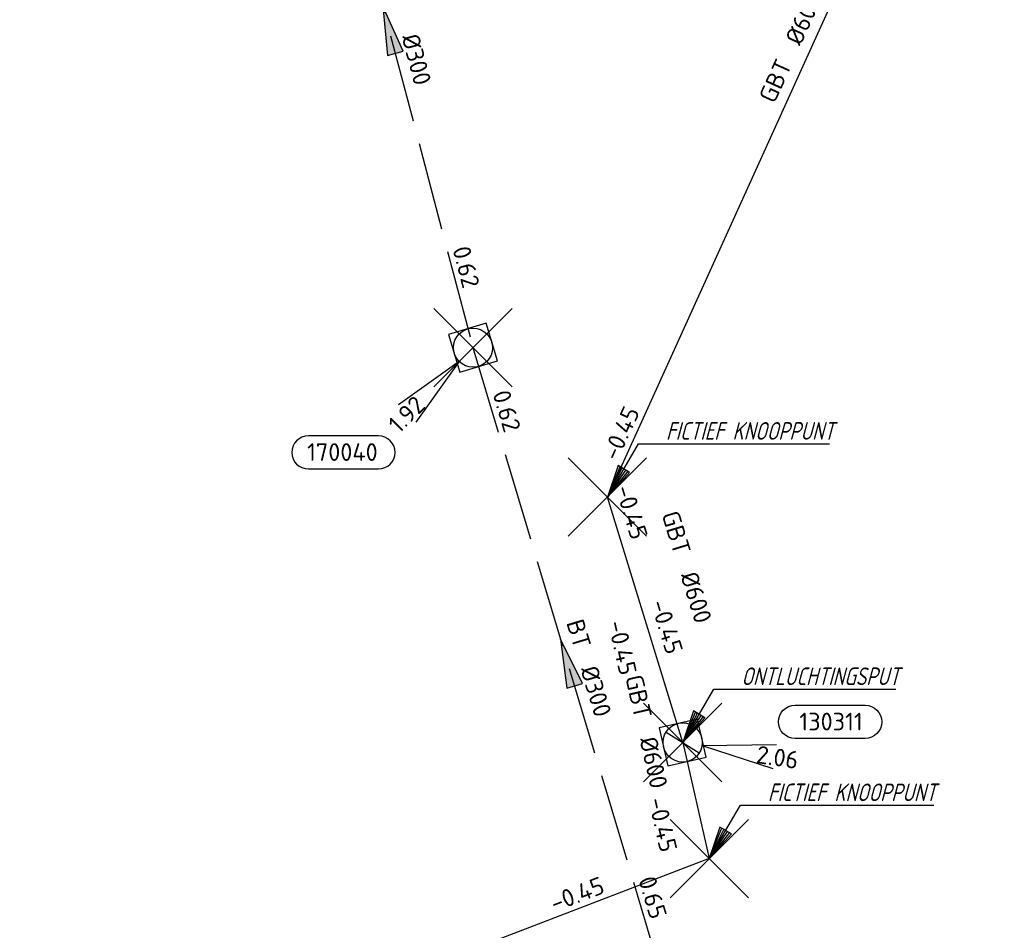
# Model space of a CAD drawing. Header units: metres. Extents: x 153343 to 157271, y 461673 to 467005.
# Tile 133 of 191: x 153679 to 153755, y 466569 to 466639. Entities that reach past the tile are written whole.
import ezdxf
from ezdxf.enums import TextEntityAlignment as Align
from ezdxf.lldxf.tags import DXFTag

# ---------------------------------------------------------------- set-up
doc = ezdxf.new("R2010")
doc.units = ezdxf.units.M
doc.header["$LTSCALE"] = 0.75
doc.header["$PDMODE"] = 3
doc.header["$PDSIZE"] = 3
doc.linetypes.add('RI-HWA_BETON', pattern=[11.4, 9, -2.4])
doc.layers.get('0').update_dxf_attribs({"lineweight": 25})
doc.layers.get('defpoints').update_dxf_attribs({"lineweight": 25})
for name, color, linetype in [('B-OI-RI-AANPIJLING', 1, 'Continuous'), ('B-OI-RI-GWA_RIOOLPUT_INSPECTIEPUT-S @ 0.75', 11, 'Continuous'), ('B-OI-RI-HWA_PUTNUMMER-S @ 0.75', 151, 'Continuous'), ('B-OI-RI-HWA_TRANSPORTLEIDING_BETON_300-G', 151, 'RI-HWA_BETON'), ('B-OI-RI-PERSLEIDING_TRANSPORTLEIDING_GEWAPEND BETON_600-G', 210, 'RI-PERS'), ('fictief knooppunt', 7, 'Continuous')]:
    doc.layers.add(name, color=color, linetype=linetype)
for name, color, linetype, lineweight in [('B-OI-RI-GWA_PUTNUMMER-S @ 0.75', 11, 'Continuous', 25), ('B-OI-RI-GWA_STROOMRICHTING-S @ 0.75', 11, 'Continuous', 25), ('B-OI-RI-HWA_RIOOLPUT_INSPECTIEPUT-S', 151, 'Continuous', 25), ('B-OI-RI-HWA_STROOMRICHTING-S @ 0.75', 151, 'Continuous', 25), ('B-OI-RI-VWA_STROOMRICHTING-S @ 0.75', 33, 'Continuous', 25), ('N-OI-RI-BIJZONDERDERHEDEN-T18', 134, 'Continuous', 18)]:
    doc.layers.add(name, color=color, linetype=linetype, lineweight=lineweight)
doc.layers.add('inspectieput', color=7, linetype='Continuous', plot=False)
doc.layers.add('ontluchtingsput', color=7, linetype='Continuous', plot=False)
doc.styles.add('NLCS-ISO', font='isocpeur.ttf')
doc.styles.add('NLCS-ISO-M750-T18_CURSIEF', font='NLCS-ISO.ttf', dxfattribs={"oblique": 15, "height": 1.35})
doc.styles.get("Standard").update_dxf_attribs({"font": 'txt.shx'})
tags = doc.linetypes.add('RI-PERS', pattern='A,7,-2,["P",Standard,S=1.8,R=0,X=-0.5,Y=-0.9],-2,7,-2,[102,NLCS.SHX,S=1,R=180,X=0,Y=0],-2', length=22).pattern_tags.tags
tags[6] = DXFTag(74, 10)

# ---------------------------------------------------------------- blocks, each defined once
blk = doc.blocks.new('*U2310')
at = {"ltscale": 0.1}
blk.add_hatch(color=256, dxfattribs=at).paths.add_polyline_path([(-2.5, 0), (2.5, -0.83), (2.5, 0.83)])
at = {"ltscale": 0.1, "flags": 128}
blk.add_lwpolyline([(-2.5, 0), (2.5, -0.83), (2.5, 0.83)], close=True, dxfattribs=at)
at = {"ltscale": 0.1, "style": 'NLCS-ISO'}
for tag, p in [('BOBL', (-82.9, 0)), ('MAT', (-1, 0.5))]:
    blk.add_attdef(tag, text='', height=1.8, dxfattribs=at).set_placement(p, align=Align.BOTTOM_RIGHT)
for tag, p in [('DIA', (1, 0.5)), ('BOBR', (85.15, -0.05))]:
    blk.add_attdef(tag, text='', height=1.8, dxfattribs=at).set_placement(p, align=Align.BOTTOM_LEFT)
at = {"layer": 'defpoints', "ltscale": 0.1, "style": 'NLCS-ISO', "flags": 1}
blk.add_attdef('JVA', text='', height=1.8, dxfattribs=at).set_placement((0, -1), align=Align.TOP_CENTER)
blk = doc.blocks.new('*U238')
at = {"ltscale": 0.1}
blk.add_hatch(color=256, dxfattribs=at).paths.add_polyline_path([(-2.5, 0), (2.5, -0.83), (2.5, 0.83)])
at = {"ltscale": 0.1, "flags": 128}
blk.add_lwpolyline([(-2.5, 0), (2.5, -0.83), (2.5, 0.83)], close=True, dxfattribs=at)
at = {"ltscale": 0.1, "style": 'NLCS-ISO'}
for tag, p in [('BOBL', (-24.23, 0)), ('MAT', (-1, 0.5))]:
    blk.add_attdef(tag, text='', height=1.8, dxfattribs=at).set_placement(p, align=Align.BOTTOM_RIGHT)
for tag, p in [('DIA', (1, 0.5)), ('BOBR', (23.29, -0.01))]:
    blk.add_attdef(tag, text='', height=1.8, dxfattribs=at).set_placement(p, align=Align.BOTTOM_LEFT)
at = {"layer": 'defpoints', "ltscale": 0.1, "style": 'NLCS-ISO', "flags": 1}
blk.add_attdef('JVA', text='', height=1.8, dxfattribs=at).set_placement((0, -1), align=Align.TOP_CENTER)
blk = doc.blocks.new('*U233')
at = {"ltscale": 0.1}
blk.add_hatch(color=256, dxfattribs=at).paths.add_polyline_path([(-2.5, 0), (2.5, -0.83), (2.5, 0.83)])
at = {"ltscale": 0.1, "flags": 128}
blk.add_lwpolyline([(-2.5, 0), (2.5, -0.83), (2.5, 0.83)], close=True, dxfattribs=at)
at = {"ltscale": 0.1, "style": 'NLCS-ISO'}
for tag, p in [('BOBL', (-25.23, 0)), ('MAT', (-1, 0.5))]:
    blk.add_attdef(tag, text='', height=1.8, dxfattribs=at).set_placement(p, align=Align.BOTTOM_RIGHT)
for tag, p in [('DIA', (1, 0.5)), ('BOBR', (23.29, -0.01))]:
    blk.add_attdef(tag, text='', height=1.8, dxfattribs=at).set_placement(p, align=Align.BOTTOM_LEFT)
at = {"layer": 'defpoints', "ltscale": 0.1, "style": 'NLCS-ISO', "flags": 1}
blk.add_attdef('JVA', text='', height=1.8, dxfattribs=at).set_placement((0, -1), align=Align.TOP_CENTER)
blk = doc.blocks.new('*U2232')
at = {"ltscale": 0.1}
blk.add_hatch(color=256, dxfattribs=at).paths.add_polyline_path([(2.5, 0), (-2.5, -0.83), (-2.5, 0.83)])
at = {"ltscale": 0.1, "flags": 128}
blk.add_lwpolyline([(2.5, 0), (-2.5, -0.83), (-2.5, 0.83)], close=True, dxfattribs=at)
at = {"ltscale": 0.1, "style": 'NLCS-ISO'}
for tag, p in [('BOBL', (-45.83, 0)), ('MAT', (-1, 0.5))]:
    blk.add_attdef(tag, text='', height=1.8, dxfattribs=at).set_placement(p, align=Align.BOTTOM_RIGHT)
for tag, p in [('DIA', (1, 0.5)), ('BOBR', (44.89, -0.02))]:
    blk.add_attdef(tag, text='', height=1.8, dxfattribs=at).set_placement(p, align=Align.BOTTOM_LEFT)
at = {"layer": 'defpoints', "ltscale": 0.1, "style": 'NLCS-ISO', "flags": 1}
blk.add_attdef('JVA', text='', height=1.8, dxfattribs=at).set_placement((0, -1), align=Align.TOP_CENTER)
blk = doc.blocks.new('*U35')
at = {"ltscale": 0.1, "style": 'NLCS-ISO'}
for tag, p in [('BOBL', (-5.66, 0)), ('MAT', (-1, 0.5))]:
    blk.add_attdef(tag, text='', height=1.8, dxfattribs=at).set_placement(p, align=Align.BOTTOM_RIGHT)
for tag, p in [('DIA', (1, 0.5)), ('BOBR', (7.22, 0))]:
    blk.add_attdef(tag, text='', height=1.8, dxfattribs=at).set_placement(p, align=Align.BOTTOM_LEFT)
at = {"layer": 'defpoints', "ltscale": 0.1, "style": 'NLCS-ISO', "flags": 1}
blk.add_attdef('JVA', text='', height=1.8, dxfattribs=at).set_placement((0, -1), align=Align.TOP_CENTER)
blk = doc.blocks.new('*U2268')
at = {"ltscale": 0.1, "style": 'NLCS-ISO'}
for tag, p in [('MAT', (-1, 0.5)), ('BOBL', (-3.77, -3.24))]:
    blk.add_attdef(tag, text='', height=1.8, dxfattribs=at).set_placement(p, align=Align.BOTTOM_RIGHT)
for tag, p in [('DIA', (1, 0.5)), ('BOBR', (2.82, -3.24))]:
    blk.add_attdef(tag, text='', height=1.8, dxfattribs=at).set_placement(p, align=Align.BOTTOM_LEFT)
at = {"layer": 'defpoints', "ltscale": 0.1, "style": 'NLCS-ISO', "flags": 1}
blk.add_attdef('JVA', text='', height=1.8, dxfattribs=at).set_placement((0, -1), align=Align.TOP_CENTER)
blk = doc.blocks.new('*U2264')
at = {"ltscale": 0.1}
blk.add_hatch(color=256, dxfattribs=at).paths.add_polyline_path([(-2.5, 0), (2.5, -0.83), (2.5, 0.83)])
at = {"ltscale": 0.1, "flags": 128}
blk.add_lwpolyline([(-2.5, 0), (2.5, -0.83), (2.5, 0.83)], close=True, dxfattribs=at)
at = {"ltscale": 0.1, "style": 'NLCS-ISO'}
for tag, p in [('BOBL', (-27.99, 0)), ('MAT', (-1, 0.5))]:
    blk.add_attdef(tag, text='', height=1.8, dxfattribs=at).set_placement(p, align=Align.BOTTOM_RIGHT)
for tag, p in [('DIA', (1, 0.5)), ('BOBR', (20.6, -0.01))]:
    blk.add_attdef(tag, text='', height=1.8, dxfattribs=at).set_placement(p, align=Align.BOTTOM_LEFT)
at = {"layer": 'defpoints', "ltscale": 0.1, "style": 'NLCS-ISO', "flags": 1}
blk.add_attdef('JVA', text='', height=1.8, dxfattribs=at).set_placement((0, -1), align=Align.TOP_CENTER)
blk = doc.blocks.new('*U2265')
at = {"ltscale": 0.1, "style": 'NLCS-ISO'}
for tag, p in [('BOBL', (-39.71, 0)), ('MAT', (-1, 0.5))]:
    blk.add_attdef(tag, text='', height=1.8, dxfattribs=at).set_placement(p, align=Align.BOTTOM_RIGHT)
for tag, p in [('DIA', (1, 0.5)), ('BOBR', (38.77, -0.02))]:
    blk.add_attdef(tag, text='', height=1.8, dxfattribs=at).set_placement(p, align=Align.BOTTOM_LEFT)
at = {"layer": 'defpoints', "ltscale": 0.1, "style": 'NLCS-ISO', "flags": 1}
blk.add_attdef('JVA', text='', height=1.8, dxfattribs=at).set_placement((0, -1), align=Align.TOP_CENTER)
blk = doc.blocks.new('B-SRI-PUT_HWA-SO')
at = {"lineweight": -3, "flags": 128}
blk.add_lwpolyline([(-2, -2), (2, -2), (2, 2), (-2, 2)], close=True, dxfattribs=at)
at = {"lineweight": -3}
blk.add_circle((0, 0), 2, dxfattribs=at)
blk = doc.blocks.new('*U241')
for q in [(-7.6, -5.83), (-5.83, -7.6)]:
    blk.add_line((-1.41, -1.41), q)
blk.add_lwpolyline([(-16.81, -12.39), (-9.65, -12.39, 1), (-9.65, -9.01), (-16.81, -9.01, 1)], format="xyb", close=True)
at = {"ltscale": 0.1, "style": 'NLCS-ISO'}
blk.add_attdef('PUTHGT', text='', height=1.8, rotation=45, dxfattribs=at).set_placement((-8.44, -8.48), align=Align.MIDDLE_LEFT)
blk.add_attdef('PUTNR', text='', height=1.8, dxfattribs=at).set_placement((-13.33, -8.87), align=Align.MIDDLE_CENTER)
blk = doc.blocks.new('B-SRI-PUT_GWA-SO')
blk.add_line((-1.41, -1.41), (1.41, 1.41))
at = {"lineweight": -3, "flags": 128}
blk.add_lwpolyline([(2, -2), (2, 2), (-2, 2), (-2, -2)], close=True, dxfattribs=at)
at = {"lineweight": -3}
blk.add_circle((0, 0), 2, dxfattribs=at)
blk = doc.blocks.new('*U287')
for q in [(9.58, -0.2), (9.2, -2.67)]:
    blk.add_line((1.98, -0.3), q)
blk.add_lwpolyline([(18.63, 0.41), (11.47, 0.41, -1), (11.47, 3.8), (18.63, 3.8, -1)], format="xyb", close=True)
at = {"ltscale": 0.1, "style": 'NLCS-ISO'}
blk.add_attdef('PUTNR', text='', height=1.8, dxfattribs=at).set_placement((15.15, 3.94), align=Align.MIDDLE_CENTER)
blk.add_attdef('PUTHGT', text='', height=1.8, rotation=351.2969, dxfattribs=at).set_placement((7.56, -1.18), align=Align.MIDDLE_LEFT)

msp = doc.modelspace()

# ---------------------------------------------------------------- linework, layer by layer
at = {"layer": 'B-OI-RI-AANPIJLING', "transparency": 33554610, "flags": 128}
for points in [[(153724.5, 466602.2), (153726.204, 466604.099), (153725.324, 466604.615), (153724.5, 466602.2), (153725.471, 466604.529), (153725.617, 466604.443), (153724.5, 466602.2), (153725.911, 466604.271), (153726.057, 466604.185), (153724.5, 466602.2), (153726.894, 466606.284), (153741.522, 466606.284)], [(153730.27, 466583.41), (153731.974, 466585.309), (153731.094, 466585.825), (153730.27, 466583.41), (153731.241, 466585.739), (153731.387, 466585.653), (153730.27, 466583.41), (153731.681, 466585.481), (153731.827, 466585.395), (153730.27, 466583.41), (153732.664, 466587.494), (153746.592, 466587.494)], [(153732.3, 466574.52), (153734.004, 466576.419), (153733.124, 466576.935), (153732.3, 466574.52), (153733.271, 466576.849), (153733.417, 466576.763), (153732.3, 466574.52), (153733.711, 466576.591), (153733.857, 466576.505), (153732.3, 466574.52), (153734.694, 466578.604), (153749.494, 466578.604)]]:
    msp.add_lwpolyline(points, dxfattribs=at)
at = {"layer": 'B-OI-RI-HWA_TRANSPORTLEIDING_BETON_300-G', "transparency": 33554610}
for p, q in [((153701.35, 466662.34), (153714.21, 466613.65)), ((153714.21, 466613.65), (153728.69, 466565.42))]:
    msp.add_line(p, q, dxfattribs=at)
at = {"layer": 'B-OI-RI-PERSLEIDING_TRANSPORTLEIDING_GEWAPEND BETON_600-G', "transparency": 33554610}
for p, q in [((153724.5, 466602.2), (153754.9, 466669.2)), ((153730.27, 466583.41), (153724.5, 466602.2)), ((153730.27, 466583.41), (153732.3, 466574.52)), ((153732.3, 466574.52), (153680.01, 466554.5))]:
    msp.add_line(p, q, dxfattribs=at)
at = {"layer": 'fictief knooppunt', "color": 0, "transparency": 33554610}
for p in [(153724.5, 466602.2), (153732.3, 466574.52)]:
    msp.add_point(p, dxfattribs=at)
at = {"layer": 'inspectieput', "color": 0, "transparency": 33554610}
msp.add_point((153714.21, 466613.65), dxfattribs=at)
at = {"layer": 'inspectieput'}
msp.add_point((153714.21, 466613.65), dxfattribs=at)
msp.add_point((153714.21, 466613.65), dxfattribs=at)
at = {"layer": 'ontluchtingsput', "color": 0, "transparency": 33554610}
msp.add_point((153730.27, 466583.41), dxfattribs=at)

# ---------------------------------------------------------------- block references
at = {"layer": 'B-OI-RI-GWA_PUTNUMMER-S @ 0.75', "color": 0, "transparency": 33554610}
ref = msp.add_blockref('*U287', (153730.27, 466583.41), dxfattribs=dict(at, xscale=0.75, yscale=0.75, zscale=0.75))
ref.add_attrib('PUTNR', '130311', dxfattribs={"layer": '0', "ltscale": 0.1, "height": 1.35, "style": 'NLCS-ISO'}).set_placement((153741.632, 466585.013), align=Align.MIDDLE_CENTER)
ref.add_attrib('PUTHGT', '2.06', dxfattribs={"layer": '0', "ltscale": 0.1, "height": 1.35, "rotation": 351.29687, "style": 'NLCS-ISO'}).set_placement((153735.937, 466582.521), align=Align.MIDDLE_LEFT)
at = {"layer": 'B-OI-RI-GWA_RIOOLPUT_INSPECTIEPUT-S @ 0.75', "color": 0, "transparency": 33554610, "xscale": 0.75, "yscale": 0.75, "zscale": 0.75, "rotation": 282.8627510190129}
msp.add_blockref('B-SRI-PUT_GWA-SO', (153730.27, 466583.41), dxfattribs=at)
at = {"layer": 'B-OI-RI-GWA_RIOOLPUT_INSPECTIEPUT-S @ 0.75', "xscale": 0.75, "yscale": 0.75, "zscale": 0.75, "rotation": 282.8627510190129}
msp.add_blockref('B-SRI-PUT_GWA-SO', (153730.27, 466583.41), dxfattribs=at)
msp.add_blockref('B-SRI-PUT_GWA-SO', (153730.27, 466583.41), dxfattribs=at)
at = {"layer": 'B-OI-RI-GWA_STROOMRICHTING-S @ 0.75', "color": 0, "transparency": 33554610}
for name, p, xscale, yscale, zscale, rotation, values in [('*U2310', (153662.1, 466615.65), 0.7499999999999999, 0.7499999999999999, 0.7499999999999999, 288.6313907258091, {'MAT': 'GVK', 'DIA': '%%c800', 'BOBL': '-0.73', 'BOBR': '-0.35'}), ('*U2265', (153739.7, 466635.7), 0.75, 0.75, 0.75, 65.59471503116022, {'MAT': 'GBT', 'DIA': '%%c600', 'BOBL': '-0.45', 'BOBR': '-0.45'}), ('*U2268', (153729.101, 466596.724), 0.75, 0.75, 0.75, 287.0705824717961, {'MAT': 'GBT', 'DIA': '%%c600', 'BOBL': '-0.45', 'BOBR': '-0.45'}), ('*U35', (153726.013, 466584.233), 0.75, 0.75, 0.75, 282.8627510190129, {'MAT': 'GBT', 'DIA': '%%c600', 'BOBL': '-0.45', 'BOBR': '-0.45'}), ('*U2264', (153706.155, 466564.51), 0.75, 0.75, 0.75, 20.95008373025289, {'MAT': 'GBT', 'DIA': '%%c600', 'BOBL': '-1.45', 'BOBR': '-0.45'})]:
    msp.add_blockref(name, p, dxfattribs=dict(at, xscale=xscale, yscale=yscale, zscale=zscale, rotation=rotation)).add_auto_attribs(values)
at = {"layer": 'B-OI-RI-HWA_PUTNUMMER-S @ 0.75', "color": 0, "transparency": 33554610}
ref = msp.add_blockref('*U241', (153714.21, 466613.65), dxfattribs=dict(at, xscale=0.75, yscale=0.75, zscale=0.75))
ref.add_attrib('PUTNR', '170040', dxfattribs={"layer": '0', "ltscale": 0.1, "height": 1.35, "style": 'NLCS-ISO'}).set_placement((153704.21, 466605.65), align=Align.MIDDLE_CENTER)
ref.add_attrib('PUTHGT', '1.92', dxfattribs={"layer": '0', "ltscale": 0.1, "height": 1.35, "rotation": 45, "style": 'NLCS-ISO'}).set_placement((153708.069, 466607.479), align=Align.MIDDLE_LEFT)
at = {"layer": 'B-OI-RI-HWA_RIOOLPUT_INSPECTIEPUT-S', "transparency": 33554610, "xscale": 0.7499999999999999, "yscale": 0.7499999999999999, "zscale": 0.7499999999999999, "rotation": 286.7112321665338}
msp.add_blockref('B-SRI-PUT_HWA-SO', (153714.21, 466613.65), dxfattribs=at)
msp.add_blockref('B-SRI-PUT_HWA-SO', (153714.21, 466613.65), dxfattribs=at)
msp.add_blockref('B-SRI-PUT_HWA-SO', (153714.21, 466613.65), dxfattribs=at)
at = {"layer": 'B-OI-RI-HWA_STROOMRICHTING-S @ 0.75', "color": 0, "transparency": 33554610, "xscale": 0.75, "yscale": 0.75, "zscale": 0.75}
for name, p, rotation, values in [('*U233', (153707.78, 466637.995), 284.7951018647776, {'MAT': 'BT', 'DIA': '%%c300', 'BOBL': '0.48', 'BOBR': '0.62'}), ('*U238', (153721.45, 466589.535), 286.7112321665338, {'MAT': 'BT', 'DIA': '%%c300', 'BOBL': '0.62', 'BOBR': '0.65'})]:
    msp.add_blockref(name, p, dxfattribs=dict(at, rotation=rotation)).add_auto_attribs(values)
at = {"layer": 'B-OI-RI-VWA_STROOMRICHTING-S @ 0.75', "color": 0, "transparency": 33554610, "xscale": 0.75, "yscale": 0.75, "zscale": 0.75, "rotation": 285.8046506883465}
msp.add_blockref('*U2232', (153670.41, 466585.795), dxfattribs=at).add_auto_attribs({'MAT': 'PE', 'DIA': '%%c63', 'BOBL': '1.50', 'BOBR': '1.40'})

# ---------------------------------------------------------------- texts
at = {"layer": 'N-OI-RI-BIJZONDERDERHEDEN-T18', "transparency": 33554610, "style": 'NLCS-ISO-M750-T18_CURSIEF', "oblique": 15, "width": 0.8}
for s, p in [('FICTIEF KNOOPPUNT', (153728.995, 466606.596)), ('ONTLUCHTINGSPUT', (153734.765, 466587.806)), ('FICTIEF KNOOPPUNT', (153736.795, 466578.916))]:
    msp.add_text(s, height=1.35, dxfattribs=at).set_placement(p)

doc.saveas('drawing.dxf')
